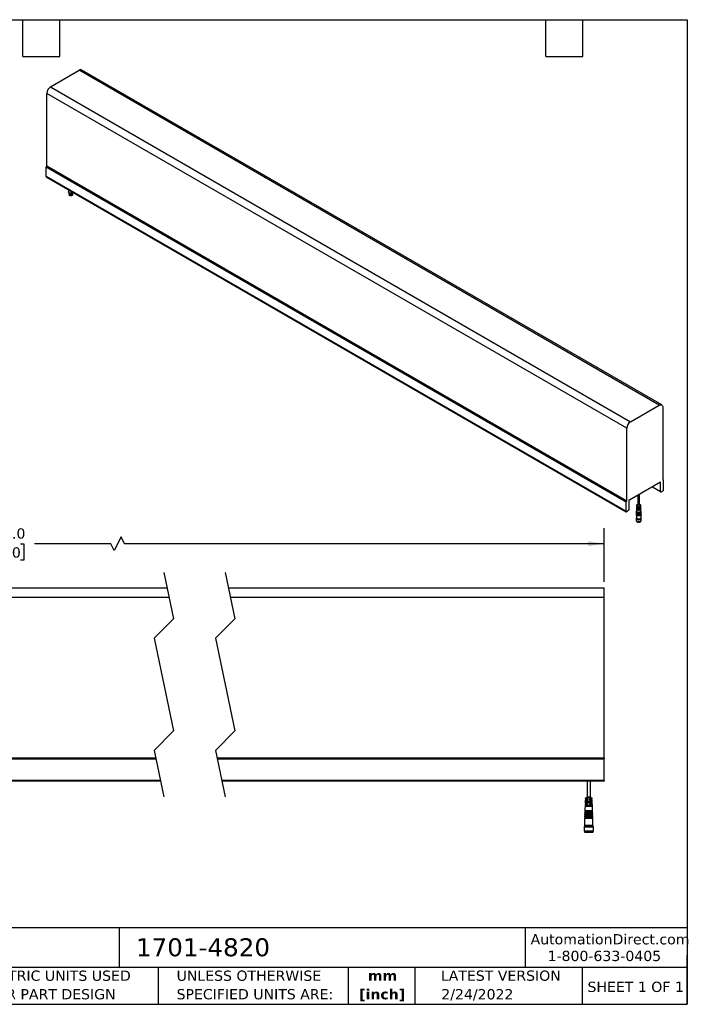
# Model space of a CAD drawing. Header units: millimetres. Extents: x 32 to 1365, y 32 to 1048.
# Tile 2 of 2: x 676 to 1365, y 32 to 1048. Entities that reach past the tile are written whole.
import ezdxf

# ---------------------------------------------------------------- set-up
doc = ezdxf.new("R2010")
doc.units = ezdxf.units.MM
doc.header["$LTSCALE"] = 5
doc.linetypes.add('SLD-Solid', pattern=[0])
doc.layers.add('DIMENSIONS', color=140, linetype='SLD-Solid', lineweight=25)
doc.layers.add('TEXT', color=140, linetype='SLD-Solid', lineweight=25)
doc.styles.add('SLDTEXTSTYLE0', font='VERDANA.TTF')
doc.styles.add('SLDTEXTSTYLE1', font='VERDANAB.TTF')
doc.dimstyles.new('SLDDIMSTYLE3', dxfattribs={"dimtxt": 10.790039, "dimasz": 16.51, "dimexe": 0, "dimexo": 0.0625, "dimgap": 2.69751, "dimtad": 0, "dimtih": 1, "dimtoh": 1, "dimrnd": 1e-09, "dimzin": 4, "dimdsep": 46, "dimtxsty": 'SLDTEXTSTYLE0', "dimsah": 1, "dimcen": 0.09, "dimadec": 0, "dimazin": 1, "dimtfac": 1, "dimtofl": 0, "dimtmove": 0, "dimatfit": 3, "dimfxl": 0, "dimfrac": 2, "dimtolj": 1, "dimtzin": 12, "dimarcsym": 0})

# ---------------------------------------------------------------- blocks, each defined once
blk = doc.blocks.new('SW_NOTE_0_1')
at = {"layer": 'TEXT', "color": 0, "char_height": 10.58, "attachment_point": 2, "style": 'SLDTEXTSTYLE1'}
for s, insert in [('mm', (14.2, 13.4)), ('[inch]', (13.8, -5.7))]:
    blk.add_mtext(s, dxfattribs=dict(at, insert=insert))
blk = doc.blocks.new('SW_NOTE_0_2')
at = {"layer": 'TEXT', "color": 0, "char_height": 10.583, "attachment_point": 1, "style": 'SLDTEXTSTYLE0'}
for s, insert in [('UNLESS OTHERWISE ', (0, 13.4)), ('SPECIFIED UNITS ARE:', (0, -5.7))]:
    blk.add_mtext(s, dxfattribs=dict(at, insert=insert))
blk = doc.blocks.new('SW_NOTE_0_6')
at = {"layer": 'TEXT', "color": 0, "char_height": 10.583, "attachment_point": 1, "style": 'SLDTEXTSTYLE0'}
for s, insert in [('METRIC UNITS USED ', (0, 13.4)), ('FOR PART DESIGN', (0, -5.7))]:
    blk.add_mtext(s, dxfattribs=dict(at, insert=insert))
blk = doc.blocks.new('_D_6')
at = {"layer": 'DIMENSIONS'}
for p, q in [((421.5, 467.7), (421.5, 522.9)), ((1279.5, 467.7), (1279.5, 522.9)), ((780.7, 514.1), (773.6, 500)), ((784.2, 507), (780.7, 514.1)), ((421.5, 507), (621.1, 507)), ((635.7, 507), (632.1, 507)), ((632.1, 507), (632.1, 489.9)), ((676.8, 507), (680.4, 507)), ((680.4, 507), (680.4, 489.9)), ((770.1, 507), (691.4, 507)), ((773.6, 500), (770.1, 507)), ((1279.5, 507), (784.2, 507)), ((632.1, 489.9), (635.7, 489.9)), ((680.4, 489.9), (676.8, 489.9))]:
    blk.add_line(p, q, dxfattribs=at)
for points in [[(421.5, 507), (438.1, 504.5), (438.1, 509.6)], [(1279.5, 507), (1262.9, 509.6), (1262.9, 504.5)]]:
    blk.add_solid(points, dxfattribs=at)
at = {"layer": 'DIMENSIONS', "char_height": 10.58, "attachment_point": 1, "style": 'SLDTEXTSTYLE0'}
for s, insert in [('1524.0', (631.2, 522.9)), ('60.00', (635.7, 503.3))]:
    blk.add_mtext(s, dxfattribs=dict(at, insert=insert))

msp = doc.modelspace()

# ---------------------------------------------------------------- linework, layer by layer
for p, q in [((1338.87, 650.179), (740.186, 995.792)), ((707.946, 978.508), (737.408, 995.517)), ((1336.092, 649.904), (737.408, 995.517)), ((707.946, 978.508), (1306.629, 632.896)), ((1302.701, 626.092), (704.017, 971.704)), ((704.017, 896.628), (704.017, 971.704)), ((703.379, 895.921), (1302.063, 550.309)), ((703.379, 885.826), (703.379, 895.921)), ((703.674, 896.432), (704.017, 896.628)), ((1302.357, 550.819), (703.674, 896.432)), ((1302.701, 551.015), (704.017, 896.628)), ((1302.063, 540.213), (703.379, 885.826)), ((703.494, 885.572), (1302.178, 539.959)), ((726.518, 872.28), (726.518, 870.044)), ((726.74, 869.456), (726.74, 868.728)), ((727.018, 868.107), (727.018, 867.957)), ((727.025, 867.858), (727.158, 866.997)), ((727.391, 867.821), (727.626, 867.685)), ((730.298, 867.685), (730.534, 867.821)), ((730.767, 866.997), (730.899, 867.858)), ((730.907, 867.957), (730.907, 868.107)), ((731.185, 868.728), (731.185, 869.456)), ((1306.629, 632.896), (1336.092, 649.904)), ((1340.02, 647.636), (1340.02, 572.559)), ((1302.701, 551.015), (1302.701, 626.092)), ((1337.712, 570.546), (1305.009, 551.667)), ((1337.712, 560.793), (1337.712, 570.546)), ((1340.572, 572.78), (1340.02, 573.099)), ((1340.364, 572.76), (1340.02, 572.958)), ((1340.364, 572.76), (1340.02, 572.559)), ((1340.659, 562.494), (1340.659, 572.59)), ((1329.102, 565.576), (1337.827, 560.539)), ((1329.265, 565.67), (1337.712, 560.793)), ((1338.105, 560.566), (1340.266, 561.814)), ((1302.063, 540.213), (1302.063, 550.309)), ((1302.701, 551.015), (1302.357, 550.819)), ((1305.009, 551.667), (1305.009, 541.914)), ((1314.103, 556.917), (1314.103, 547.225)), ((1315.049, 557.462), (1314.613, 557.21)), ((1315.494, 557.719), (1315.049, 557.462)), ((1315.931, 557.971), (1315.494, 557.719)), ((1316.048, 558.038), (1316.048, 558.04)), ((1316.048, 547.225), (1316.048, 557.397)), ((1304.616, 541.234), (1302.456, 539.986)), ((1312.753, 539.348), (1312.729, 538.896)), ((1312.802, 540.254), (1312.777, 539.801)), ((1312.933, 542.704), (1312.826, 540.707)), ((1312.892, 539.344), (1312.892, 539.341)), ((1312.941, 540.255), (1312.94, 540.246)), ((1312.986, 543.701), (1312.962, 543.248)), ((1313.039, 544.698), (1313.015, 544.245)), ((1313.093, 545.695), (1313.068, 545.242)), ((1313.146, 546.692), (1313.122, 546.239)), ((1313.353, 543.554), (1313.332, 542.998)), ((1313.43, 545.595), (1313.409, 545.038)), ((1314.103, 547.457), (1313.897, 547.338)), ((1313.943, 543.214), (1313.922, 542.658)), ((1313.922, 542.658), (1314.601, 543.05)), ((1314.02, 545.255), (1313.999, 544.698)), ((1313.999, 544.698), (1314.691, 545.098)), ((1315.504, 544.074), (1316.191, 543.678)), ((1315.593, 542.027), (1316.268, 541.637)), ((1316.254, 547.338), (1316.048, 547.457)), ((1316.191, 543.678), (1316.17, 544.234)), ((1316.268, 541.637), (1316.247, 542.194)), ((1316.759, 544.575), (1316.78, 544.018)), ((1316.836, 542.534), (1316.857, 541.978)), ((1317.029, 546.239), (1317.005, 546.692)), ((1317.082, 545.242), (1317.058, 545.695)), ((1317.136, 544.245), (1317.111, 544.698)), ((1317.189, 543.248), (1317.165, 543.701)), ((1317.21, 540.246), (1317.21, 540.255)), ((1317.325, 540.707), (1317.218, 542.704)), ((1317.259, 539.341), (1317.259, 539.344)), ((1317.373, 539.801), (1317.349, 540.254)), ((1317.422, 538.896), (1317.397, 539.348)), ((1312.409, 533.276), (1312.409, 531.28)), ((1312.575, 533.639), (1312.575, 533.412)), ((1312.575, 530.744), (1312.575, 530.735)), ((1312.631, 537.041), (1312.631, 533.865)), ((1312.656, 537.537), (1312.632, 537.084)), ((1312.705, 538.443), (1312.68, 537.99)), ((1313.189, 530.191), (1313.307, 530.123)), ((1313.307, 529.715), (1313.347, 529.692)), ((1316.804, 529.692), (1316.843, 529.715)), ((1316.843, 530.123), (1316.961, 530.191)), ((1317.47, 537.99), (1317.446, 538.443)), ((1317.519, 537.084), (1317.494, 537.537)), ((1317.52, 533.865), (1317.52, 537.041)), ((1317.575, 533.412), (1317.575, 533.639)), ((1317.575, 530.735), (1317.575, 530.744)), ((1317.742, 531.28), (1317.742, 533.276)), ((421.541, 461.362), (828.119, 461.362)), ((891.619, 461.362), (1279.453, 461.362)), ((1279.453, 451.362), (1279.453, 461.362)), ((830.211, 451.362), (421.541, 451.362)), ((1279.453, 451.362), (893.711, 451.362)), ((1279.453, 285.867), (1279.453, 451.362)), ((816.458, 285.867), (421.541, 285.867)), ((421.541, 285.117), (816.615, 285.117)), ((1279.453, 285.867), (879.958, 285.867)), ((880.115, 285.117), (1279.453, 285.117)), ((1279.453, 285.867), (1279.453, 285.117)), ((1279.453, 262.862), (1279.453, 285.117)), ((821.27, 262.862), (421.541, 262.862)), ((821.479, 261.862), (421.541, 261.862)), ((1279.453, 262.862), (884.77, 262.862)), ((1279.453, 261.862), (884.979, 261.862)), ((1261.703, 261.862), (1261.703, 245.762)), ((1265.203, 245.762), (1265.203, 261.862)), ((1279.453, 262.862), (1279.453, 261.862)), ((1259.979, 244.512), (1259.935, 243.512)), ((1266.928, 244.512), (1259.979, 244.512)), ((1261.703, 245.762), (1260.453, 244.512)), ((1261.753, 245.812), (1265.153, 245.812)), ((1266.453, 244.512), (1265.203, 245.762)), ((1266.971, 243.512), (1266.928, 244.512)), ((1259.691, 237.912), (1259.402, 231.305)), ((1259.722, 236.912), (1259.668, 235.712)), ((1267.238, 235.712), (1259.668, 235.712)), ((1259.691, 237.912), (1262.703, 237.912)), ((1259.722, 236.912), (1267.185, 236.912)), ((1259.883, 242.312), (1259.743, 239.112)), ((1262.703, 239.112), (1259.743, 239.112)), ((1259.918, 241.312), (1259.864, 240.112)), ((1267.042, 240.112), (1259.864, 240.112)), ((1259.883, 242.312), (1262.703, 242.312)), ((1259.918, 241.312), (1266.989, 241.312)), ((1262.703, 243.512), (1259.935, 243.512)), ((1261.703, 243.512), (1261.703, 242.312)), ((1261.703, 239.112), (1261.703, 237.912)), ((1262.703, 243.512), (1262.703, 242.312)), ((1262.703, 239.112), (1262.703, 237.912)), ((1264.203, 243.512), (1266.971, 243.512)), ((1264.203, 243.512), (1264.203, 242.312)), ((1267.024, 242.312), (1264.203, 242.312)), ((1264.203, 239.112), (1267.163, 239.112)), ((1264.203, 239.112), (1264.203, 237.912)), ((1267.216, 237.912), (1264.203, 237.912)), ((1265.203, 242.312), (1265.203, 243.512)), ((1265.203, 237.912), (1265.203, 239.112)), ((1267.042, 240.112), (1266.989, 241.312)), ((1267.163, 239.112), (1267.024, 242.312)), ((1267.238, 235.712), (1267.185, 236.912)), ((1267.504, 231.305), (1267.216, 237.912)), ((1259.097, 224.311), (1259.053, 223.312)), ((1259.097, 224.311), (1263.453, 224.311)), ((1259.184, 226.31), (1259.14, 225.311)), ((1259.14, 225.311), (1259.39, 225.3)), ((1267.766, 225.311), (1259.14, 225.311)), ((1259.184, 226.31), (1263.453, 226.31)), ((1259.271, 228.308), (1259.228, 227.309)), ((1259.228, 227.309), (1259.477, 227.298)), ((1267.679, 227.309), (1259.228, 227.309)), ((1259.271, 228.308), (1263.453, 228.308)), ((1259.358, 230.306), (1259.315, 229.307)), ((1259.315, 229.307), (1259.565, 229.296)), ((1267.591, 229.307), (1259.315, 229.307)), ((1259.39, 225.3), (1259.347, 224.311)), ((1259.358, 230.306), (1263.453, 230.306)), ((1263.453, 225.3), (1259.39, 225.3)), ((1259.402, 231.305), (1259.652, 231.294)), ((1267.504, 231.305), (1259.402, 231.305)), ((1259.477, 227.298), (1259.434, 226.31)), ((1263.453, 227.298), (1259.477, 227.298)), ((1259.565, 229.296), (1259.521, 228.308)), ((1263.453, 229.296), (1259.565, 229.296)), ((1259.652, 231.294), (1259.609, 230.306)), ((1263.453, 231.294), (1259.652, 231.294)), ((1267.254, 231.294), (1263.453, 231.294)), ((1263.453, 230.306), (1267.548, 230.306)), ((1267.342, 229.296), (1263.453, 229.296)), ((1263.453, 228.308), (1267.635, 228.308)), ((1267.429, 227.298), (1263.453, 227.298)), ((1263.453, 226.31), (1267.722, 226.31)), ((1267.516, 225.3), (1263.453, 225.3)), ((1263.453, 224.311), (1267.81, 224.311)), ((1267.254, 231.294), (1267.504, 231.305)), ((1267.298, 230.306), (1267.254, 231.294)), ((1267.342, 229.296), (1267.591, 229.307)), ((1267.385, 228.308), (1267.342, 229.296)), ((1267.429, 227.298), (1267.679, 227.309)), ((1267.472, 226.31), (1267.429, 227.298)), ((1267.516, 225.3), (1267.766, 225.311)), ((1267.559, 224.311), (1267.516, 225.3)), ((1267.591, 229.307), (1267.548, 230.306)), ((1267.679, 227.309), (1267.635, 228.308)), ((1267.766, 225.311), (1267.722, 226.31)), ((1267.853, 223.312), (1267.81, 224.311)), ((1258.953, 215.312), (1258.653, 215.012)), ((1258.653, 215.012), (1258.653, 210.612)), ((1258.653, 215.012), (1268.253, 215.012)), ((1259.453, 216.312), (1258.953, 215.812)), ((1258.953, 215.812), (1258.953, 215.312)), ((1258.953, 215.812), (1267.953, 215.812)), ((1258.953, 215.312), (1267.953, 215.312)), ((1259.053, 223.312), (1259.053, 216.312)), ((1267.853, 223.312), (1259.053, 223.312)), ((1267.853, 216.312), (1259.053, 216.312)), ((1267.953, 215.812), (1267.453, 216.312)), ((1267.853, 216.312), (1267.853, 223.312)), ((1267.953, 215.312), (1267.953, 215.812)), ((1268.253, 215.012), (1267.953, 215.312)), ((1268.253, 210.612), (1268.253, 215.012)), ((1258.653, 210.612), (1258.953, 210.312)), ((1258.653, 210.612), (1268.253, 210.612)), ((1258.953, 210.312), (1258.953, 209.412)), ((1258.953, 210.312), (1267.953, 210.312)), ((1258.953, 209.412), (1259.053, 209.312)), ((1258.953, 209.412), (1267.953, 209.412)), ((1267.853, 209.312), (1259.053, 209.312)), ((1267.853, 209.312), (1267.953, 209.412)), ((1267.953, 210.312), (1268.253, 210.612)), ((1267.953, 209.412), (1267.953, 210.312))]:
    msp.add_line(p, q)
at = {"flags": 128}
for points in [[(730.691, 869.046), (730.134, 868.805), (729.482, 868.665), (728.788, 868.636), (728.108, 868.722), (727.497, 868.914), (727.005, 869.198), (726.672, 869.551), (726.524, 869.943), (726.518, 870.044)], [(726.74, 868.728), (726.816, 868.396), (727.081, 868.046), (727.513, 867.756), (728.074, 867.552), (728.714, 867.453), (729.375, 867.468), (730.001, 867.594), (730.534, 867.821)], [(726.746, 869.448), (726.816, 869.213), (727.081, 868.862), (727.513, 868.572), (728.074, 868.369), (728.714, 868.27), (729.375, 868.284), (730.001, 868.411), (730.534, 868.638)], [(727.018, 867.957), (727.02, 867.911), (727.151, 867.549), (727.479, 867.232), (727.967, 866.993), (728.563, 866.858), (729.203, 866.843), (729.816, 866.949), (730.337, 867.163)], [(727.023, 868.102), (727.151, 867.776), (727.479, 867.458), (727.967, 867.22), (728.563, 867.085), (729.203, 867.07), (729.816, 867.175), (730.337, 867.39)], [(727.108, 868.021), (727.114, 868.005), (727.34, 867.671), (727.742, 867.397), (728.276, 867.213), (728.884, 867.14), (729.501, 867.184), (730.06, 867.342), (730.5, 867.596), (730.773, 867.918), (730.816, 868.021)], [(730.243, 866.35), (729.728, 866.142), (729.12, 866.048), (728.493, 866.079), (727.923, 866.233), (727.478, 866.49), (727.212, 866.819), (727.158, 866.997)], [(730.767, 866.997), (730.604, 866.648), (730.243, 866.35)], [(731.251, 869.548), (731.108, 869.368), (730.691, 869.046)], [(1336.092, 649.904), (1336.858, 650.259), (1337.595, 650.427), (1338.275, 650.4), (1338.87, 650.179), (1339.358, 649.774), (1339.721, 649.199), (1339.945, 648.477), (1340.02, 647.636)], [(1314.613, 556.569), (1314.776, 556.663), (1314.95, 556.763), (1315.127, 556.866), (1315.303, 556.967), (1315.471, 557.064), (1315.626, 557.154), (1315.763, 557.233), (1315.876, 557.298), (1315.963, 557.348), (1316.02, 557.381), (1316.046, 557.396), (1316.048, 557.397)], [(1317.422, 538.896), (1317.408, 538.702), (1317.227, 538.312), (1316.855, 537.97), (1316.324, 537.706), (1315.683, 537.545), (1314.988, 537.499), (1314.3, 537.575), (1313.681, 537.763), (1313.186, 538.049), (1312.86, 538.406), (1312.729, 538.803), (1312.729, 538.896)], [(1317.373, 539.801), (1317.36, 539.611), (1317.183, 539.229), (1316.818, 538.894), (1316.298, 538.636), (1315.67, 538.478), (1314.989, 538.434), (1314.316, 538.507), (1313.71, 538.692), (1313.225, 538.972), (1312.905, 539.322), (1312.778, 539.71), (1312.777, 539.801)], [(1317.325, 540.707), (1317.312, 540.521), (1317.138, 540.147), (1316.781, 539.819), (1316.273, 539.566), (1315.658, 539.412), (1314.991, 539.368), (1314.332, 539.44), (1313.739, 539.621), (1313.264, 539.895), (1312.951, 540.237), (1312.826, 540.618), (1312.826, 540.707)], [(1317.259, 539.341), (1317.233, 539.105), (1317.022, 538.729), (1316.62, 538.41), (1316.067, 538.178), (1315.417, 538.056), (1314.734, 538.056), (1314.084, 538.178), (1313.531, 538.41), (1313.129, 538.729), (1312.918, 539.105), (1312.892, 539.341)], [(1316.268, 541.637), (1315.676, 541.478), (1315.029, 541.429), (1314.387, 541.494), (1313.808, 541.668), (1313.346, 541.934), (1313.045, 542.268), (1312.932, 542.639), (1313, 542.976)], [(1317.21, 540.246), (1317.185, 540.015), (1316.979, 539.649), (1316.586, 539.336), (1316.045, 539.11), (1315.409, 538.99), (1314.741, 538.99), (1314.106, 539.11), (1313.565, 539.336), (1313.172, 539.649), (1312.966, 540.015), (1312.94, 540.246)], [(1312.962, 543.248), (1312.961, 543.182), (1313.073, 542.817), (1313.37, 542.488), (1313.825, 542.226), (1314.394, 542.055), (1315.027, 541.99), (1315.664, 542.038), (1316.247, 542.194)], [(1313.353, 543.554), (1313.073, 543.925), (1313.015, 544.245)], [(1316.191, 543.678), (1315.556, 543.519), (1314.866, 543.492), (1314.2, 543.6), (1313.635, 543.83), (1313.236, 544.157), (1313.049, 544.541), (1313.096, 544.939), (1313.11, 544.97)], [(1313.068, 545.242), (1313.078, 545.085), (1313.263, 544.707), (1313.656, 544.387), (1314.211, 544.16), (1314.866, 544.054), (1315.545, 544.079), (1316.17, 544.234)], [(1313.43, 545.595), (1313.173, 545.945), (1313.122, 546.239)], [(1316.048, 547.621), (1316.44, 547.446), (1316.809, 547.147), (1316.991, 546.796), (1316.964, 546.429), (1316.733, 546.088), (1316.323, 545.808), (1315.777, 545.62), (1315.155, 545.545), (1314.525, 545.59), (1313.954, 545.751), (1313.504, 546.01), (1313.225, 546.34), (1313.147, 546.704), (1313.277, 547.063), (1313.602, 547.378), (1314.087, 547.615), (1314.103, 547.621)], [(1313.398, 537.432), (1313.967, 537.19), (1314.634, 537.055), (1315.341, 537.04), (1316.024, 537.146), (1316.622, 537.363), (1317.083, 537.672), (1317.366, 538.046), (1317.445, 538.452), (1317.401, 538.669)], [(1316.254, 547.338), (1316.586, 547.065), (1316.736, 546.742), (1316.685, 546.409), (1316.441, 546.106), (1316.031, 545.87), (1315.507, 545.729), (1314.93, 545.699), (1314.371, 545.786), (1313.897, 545.978), (1313.565, 546.251), (1313.415, 546.574), (1313.465, 546.907), (1313.71, 547.21), (1313.897, 547.338)], [(1313.432, 538.359), (1313.99, 538.121), (1314.643, 537.989), (1315.335, 537.974), (1316.004, 538.078), (1316.591, 538.29), (1317.042, 538.593), (1317.319, 538.96), (1317.397, 539.357), (1317.352, 539.575)], [(1313.467, 539.285), (1314.012, 539.052), (1314.652, 538.923), (1315.33, 538.908), (1315.985, 539.01), (1316.559, 539.218), (1317.001, 539.515), (1317.273, 539.873), (1317.349, 540.262), (1317.303, 540.48)], [(1317.096, 543.973), (1317.105, 543.953), (1317.155, 543.543), (1316.964, 543.147), (1316.553, 542.811), (1315.971, 542.574), (1315.285, 542.463), (1314.574, 542.492), (1313.922, 542.658)], [(1313.943, 543.214), (1314.585, 543.052), (1315.285, 543.025), (1315.96, 543.134), (1316.533, 543.367), (1316.937, 543.698), (1317.126, 544.087), (1317.136, 544.245)], [(1316.986, 545.967), (1317.005, 545.925), (1317.048, 545.539), (1316.865, 545.166), (1316.478, 544.85), (1315.93, 544.627), (1315.285, 544.521), (1314.615, 544.546), (1313.999, 544.698)], [(1314.02, 545.255), (1314.627, 545.106), (1315.285, 545.082), (1315.919, 545.187), (1316.457, 545.406), (1316.838, 545.717), (1317.018, 546.083), (1317.029, 546.239)], [(1316.759, 544.575), (1317.028, 544.935), (1317.082, 545.242)], [(1312.409, 531.28), (1312.447, 531.018), (1312.667, 530.619), (1313.065, 530.268), (1313.613, 529.992), (1314.269, 529.812), (1314.984, 529.741), (1315.707, 529.784), (1316.382, 529.938), (1316.961, 530.191)], [(1312.603, 533.853), (1312.484, 533.64), (1312.41, 533.223), (1312.534, 532.81), (1312.845, 532.431), (1313.323, 532.115), (1313.93, 531.885), (1314.622, 531.759), (1315.348, 531.744), (1316.054, 531.844), (1316.687, 532.049), (1317.2, 532.346), (1317.556, 532.711), (1317.728, 533.118), (1317.703, 533.537), (1317.548, 533.853)], [(1312.575, 533.412), (1312.582, 533.309), (1312.733, 532.907), (1313.074, 532.547), (1313.577, 532.256), (1314.202, 532.06), (1314.897, 531.972), (1315.607, 532.002), (1316.273, 532.145), (1316.843, 532.391), (1317.269, 532.72), (1317.518, 533.105), (1317.575, 533.412)], [(1312.575, 530.735), (1312.582, 530.632), (1312.733, 530.231), (1313.074, 529.87), (1313.577, 529.58), (1314.202, 529.383), (1314.897, 529.296), (1315.607, 529.325), (1316.273, 529.469), (1316.843, 529.715)], [(1312.631, 533.941), (1312.582, 533.536), (1312.733, 533.134), (1313.074, 532.774), (1313.577, 532.483), (1314.202, 532.286), (1314.897, 532.199), (1315.607, 532.228), (1316.273, 532.372), (1316.843, 532.618), (1317.269, 532.947), (1317.518, 533.332), (1317.569, 533.742), (1317.52, 533.941)], [(1317.52, 533.865), (1317.464, 533.565), (1317.221, 533.189), (1316.804, 532.868), (1316.247, 532.627), (1315.595, 532.487), (1314.901, 532.458), (1314.221, 532.543), (1313.61, 532.736), (1313.118, 533.02), (1312.785, 533.372), (1312.637, 533.765), (1312.631, 533.865)], [(1317.519, 537.084), (1317.514, 536.94), (1317.366, 536.548), (1317.032, 536.195), (1316.54, 535.911), (1315.93, 535.719), (1315.25, 535.633), (1314.556, 535.662), (1313.904, 535.802), (1313.347, 536.043), (1312.93, 536.365), (1312.687, 536.741), (1312.632, 537.084)], [(1317.47, 537.99), (1317.456, 537.792), (1317.271, 537.394), (1316.891, 537.045), (1316.35, 536.776), (1315.695, 536.611), (1314.986, 536.565), (1314.284, 536.642), (1313.653, 536.834), (1313.147, 537.126), (1312.814, 537.49), (1312.681, 537.896), (1312.68, 537.99)], [(1317.356, 537.53), (1317.342, 537.342), (1317.166, 536.962), (1316.805, 536.63), (1316.289, 536.374), (1315.666, 536.217), (1314.99, 536.173), (1314.322, 536.246), (1313.721, 536.429), (1313.24, 536.707), (1312.922, 537.054), (1312.795, 537.44), (1312.795, 537.53)], [(1317.307, 538.435), (1317.294, 538.251), (1317.122, 537.88), (1316.768, 537.555), (1316.263, 537.304), (1315.653, 537.15), (1314.992, 537.107), (1314.338, 537.179), (1313.749, 537.358), (1313.279, 537.63), (1312.968, 537.97), (1312.844, 538.347), (1312.843, 538.435)], [(1313.364, 536.506), (1313.915, 536.268), (1314.561, 536.129), (1315.248, 536.1), (1315.921, 536.185), (1316.526, 536.376), (1317.013, 536.657), (1317.343, 537.006), (1317.489, 537.394), (1317.45, 537.764)]]:
    msp.add_lwpolyline(points, dxfattribs=at)
for centre, radius, start, end in [((739.036, 993.245), 2.794, 65.692881, 125.617577), ((712.546, 971.316), 8.538, 122.605478, 177.394522), ((704.019, 895.892), 0.64, 122.605478, 177.394522), ((703.651, 885.796), 0.274, 173.701153, 234.986667), ((728.962, 870.227), 2.872, 242.276871, 297.717754), ((729.952, 868.275), 0.965, 293.511393, 349.660444), ((729.974, 868.025), 0.935, 292.848588, 355.831271), ((730.073, 869.666), 1.127, 294.14331, 348.859483), ((730.099, 868.82), 1.089, 293.505504, 355.174356), ((1311.23, 625.703), 8.538, 122.605478, 177.394522), ((1340.479, 572.619), 0.182, 350.785963, 129.203285), ((1337.952, 560.754), 0.243, 170.785963, 309.203285), ((1339.806, 562.533), 0.854, 302.605478, 357.394522), ((1302.702, 550.28), 0.64, 122.605478, 177.394522), ((1302.302, 540.174), 0.243, 170.785963, 309.203285), ((1304.156, 541.953), 0.854, 302.605478, 357.394522), ((1313.757, 538.409), 1.04, 165.519277, 249.824642), ((1313.783, 539.315), 1.018, 165.198562, 249.846083), ((1313.81, 540.22), 0.996, 164.863668, 249.868189), ((1313.789, 543.655), 0.8, 156.562823, 235.204241), ((1313.85, 545.651), 0.755, 155.237984, 234.303363), ((1316.331, 544.653), 0.777, 305.231972, 24.081939), ((1316.336, 543.225), 0.853, 305.859905, 1.512223), ((1316.383, 542.659), 0.83, 304.775357, 22.435264), ((1313.739, 537.508), 1.069, 166.148439, 249.482101), ((1315.075, 533.426), 3.746, 241.836237, 298.163763), ((1315.075, 532.947), 3.685, 242.024681, 297.969944), ((1316.344, 530.846), 1.236, 293.795339, 354.88452), ((1316.419, 531.404), 1.329, 294.062653, 354.617206)]:
    msp.add_arc(centre, radius, start, end)
for centre, major_axis, ratio, start_param, end_param in [((1315.075, 557.289), (-0.687, 1.191), 0.57733463, 1.45137298, 1.8605074), ((1315.075, 557.477), (0.972, 0.561), 0.00007037, 5.78749821, 8.34958747), ((1314.8, 557.765), (-0.236, 0.408), 0.57733463, 2.53460462, 3.92695018), ((1315.35, 556.813), (-0.236, 0.408), 0.57733463, 5.05218526, 7.51410409), ((1315.35, 557.636), (0.333, 0.192), 0.00007037, 5.1579096, 8.97917607), ((1315.075, 557.289), (-0.687, 1.191), 0.57733463, 4.42259665, 4.83100616)]:
    msp.add_ellipse(centre, major_axis=major_axis, ratio=ratio, start_param=start_param, end_param=end_param)
for points, knots in [([(730.204, 866.333), (730.077, 866.271), (729.789, 866.13), (729.299, 866.041), (728.832, 866.03), (728.439, 866.072), (728.05, 866.171), (727.712, 866.327), (727.49, 866.475), (727.418, 866.575), (727.402, 866.597)], [0, 0, 0, 0, 0.15006366, 0.33988084, 0.45096294, 0.5714484, 0.69913325, 0.83074779, 0.96236232, 1, 1, 1, 1]), ([(730.204, 866.333), (730.213, 866.328), (730.223, 866.326), (730.238, 866.332), (730.242, 866.341), (730.243, 866.35)], [0, 0, 0, 0, 0.5, 0.5, 1, 1, 1, 1])]:
    msp.add_open_spline(points, degree=3, knots=knots)
at = {"layer": 'DIMENSIONS', "color": 140}
for p, q in [((824.799, 477.237), (834.799, 429.425)), ((888.299, 477.237), (898.299, 429.425)), ((834.799, 429.425), (814.799, 409.425)), ((898.299, 429.425), (878.299, 409.425)), ((814.799, 409.425), (834.799, 313.8)), ((878.299, 409.425), (898.299, 313.8)), ((834.799, 313.8), (814.799, 293.8)), ((898.299, 313.8), (878.299, 293.8)), ((814.799, 293.8), (824.799, 245.987)), ((878.299, 293.8), (888.299, 245.987))]:
    msp.add_line(p, q, dxfattribs=at)
at = {"layer": 'TEXT'}
for p, q in [((31.75, 1047.75), (1365.25, 1047.75)), ((679.45, 1009.65), (679.45, 1047.75)), ((717.55, 1009.65), (717.55, 1047.75)), ((1219.2, 1009.65), (1219.2, 1047.75)), ((1257.3, 1009.65), (1257.3, 1047.75)), ((1365.25, 1047.75), (1365.25, 31.75)), ((679.45, 1009.65), (717.55, 1009.65)), ((1219.2, 1009.65), (1257.3, 1009.65)), ((1365.25, 110.631), (31.75, 110.631)), ((778.794, 110.631), (778.794, 69.85)), ((1197.877, 110.631), (1197.877, 69.85)), ((1365.25, 31.75), (1365.25, 82.55)), ((1365.25, 69.85), (31.75, 69.85)), ((818.901, 69.85), (818.901, 31.75)), ((1015.122, 69.85), (1015.122, 31.75)), ((1084.06, 69.85), (1084.06, 31.75)), ((1256.744, 69.85), (1256.744, 31.75)), ((31.75, 31.75), (1365.25, 31.75))]:
    msp.add_line(p, q, dxfattribs=at)

# ---------------------------------------------------------------- block references
for name, p in [('SW_NOTE_0_6', (642.392, 53.177)), ('SW_NOTE_0_2', (838.04, 53.177)), ('SW_NOTE_0_1', (1036.43, 53.164))]:
    msp.add_blockref(name, p, dxfattribs=at)

# ---------------------------------------------------------------- texts
at = {"layer": 'TEXT', "style": 'SLDTEXTSTYLE0'}
for s, insert, char_height, attachment_point in [('AutomationDirect.com', (1203.475, 104.182), 10.58333, 1), ('1701-4820', (796.039, 99.875), 18.5208, 1), ('1-800-633-0405', (1220.958, 86.985), 10.58333, 1), ('LATEST VERSION', (1172.761, 66.619), 10.58333, 2), ('SHEET 1 OF 1', (1262.206, 55.057), 10.58333, 1), ('2/24/2022', (1148.507, 47.437), 10.5833, 2)]:
    msp.add_mtext(s, dxfattribs=dict(at, insert=insert, char_height=char_height, attachment_point=attachment_point))

# ---------------------------------------------------------------- dimensions: what is measured, and where the dimension line sits
at = {"layer": 'DIMENSIONS'}
dim = msp.add_linear_dim(base=(1279.453, 507.038), p1=(421.541, 461.362), p2=(1279.453, 461.362), angle=0, text='1524.0', dimstyle='SLDDIMSTYLE3', dxfattribs=at)
dim.commit()
dim.dimension.update_dxf_attribs({"geometry": '_D_6', "text_midpoint": (656.258, 507.038), "dimtype": 160})

doc.saveas('drawing.dxf')
